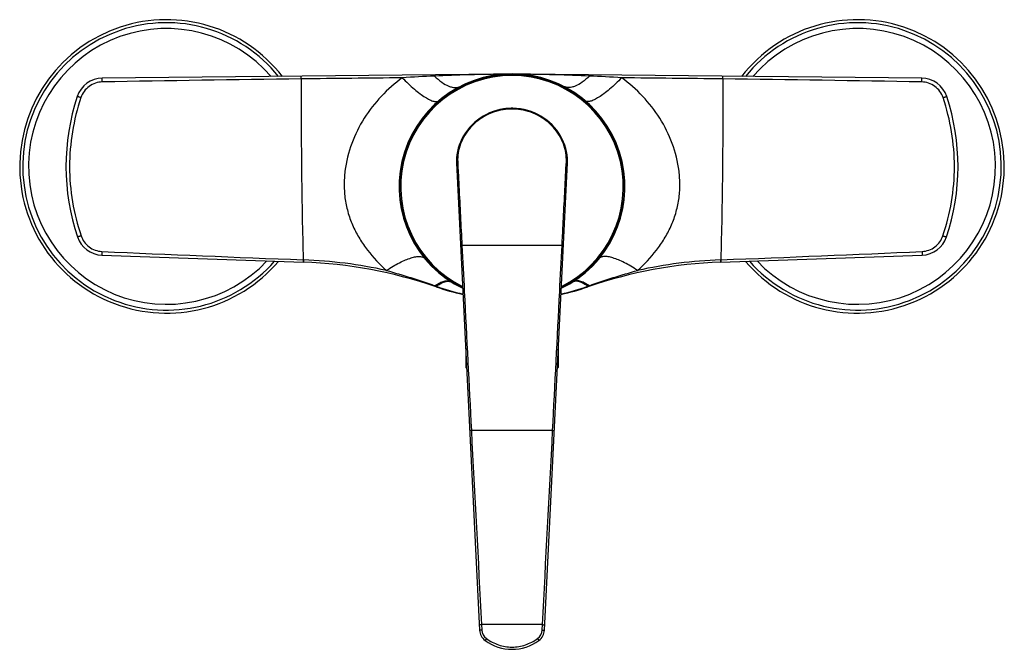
# Model space of a CAD drawing. Header units: millimetres. Extents: x 31 to 523, y 24 to 384.
# Tile 2 of 6: x 31 to 249, y 245 to 384. Entities that reach past the tile are written whole.
import ezdxf

# ---------------------------------------------------------------- set-up
doc = ezdxf.new("R2010")
doc.units = ezdxf.units.MM
doc.header["$LTSCALE"] = 32.67
doc.layers.get('0').update_dxf_attribs({"linetype": 'CONTINUOUS'})

msp = doc.modelspace()

# ---------------------------------------------------------------- linework, layer by layer
at = {"color": 7, "linetype": 'CONTINUOUS'}
for p, q in [((137.5, 372.43), (49, 371.54)), ((141.29, 372.45), (141.26, 372.45)), ((141.35, 372.45), (141.29, 372.45)), ((141.41, 372.45), (141.35, 372.45)), ((141.49, 372.44), (141.41, 372.45)), ((141.57, 372.44), (141.49, 372.44)), ((141.65, 372.44), (141.57, 372.44)), ((141.7, 372.43), (141.65, 372.44)), ((141.76, 372.43), (141.7, 372.43)), ((141.82, 372.43), (141.76, 372.43)), ((141.88, 372.43), (141.82, 372.43)), ((230.42, 371.54), (141.89, 372.43)), ((141.14, 364.79), (140.71, 364.83)), ((127.44, 352.78), (132.54, 249.29)), ((146.88, 249.29), (151.98, 352.78)), ((48.89, 332.35), (93.53, 330.79)), ((185.89, 330.79), (230.53, 332.35)), ((129.46, 311.71), (129.46, 307.5)), ((149.96, 311.71), (149.96, 307.5)), ((129.46, 307.5), (129.68, 307.28)), ((129.67, 307.5), (129.46, 307.5)), ((149.96, 307.5), (149.74, 307.28)), ((149.96, 307.5), (149.75, 307.5)), ((132.54, 249.29), (132.54, 249.29)), ((146.88, 249.29), (146.88, 249.29)), ((133.74, 247.03), (133.74, 247.03))]:
    msp.add_line(p, q, dxfattribs=at)
at = {"color": 9, "linetype": 'CONTINUOUS'}
for p, q in [((127.68, 353), (127.75, 351.58)), ((151.66, 351.58), (151.74, 353)), ((150.8, 334.52), (128.62, 334.52)), ((93.49, 331.31), (93.54, 331.31)), ((93.54, 331.31), (93.54, 331.23)), ((185.88, 331.31), (185.93, 331.31)), ((185.88, 331.31), (185.88, 331.23)), ((148.71, 293.52), (130.71, 293.52)), ((146.45, 250.52), (132.97, 250.52)), ((132.97, 250.52), (133.04, 249.33)), ((146.38, 249.33), (146.45, 250.52)), ((134.05, 247.44), (133.74, 247.03)), ((145.37, 247.44), (145.68, 247.03))]:
    msp.add_line(p, q, dxfattribs=at)
at = {"color": 7, "linetype": 'CONTINUOUS'}
for points in [[(138.28, 364.79), (137.84, 364.74), (137.05, 364.59), (136.27, 364.4), (135.51, 364.15), (134.76, 363.86), (134.04, 363.52), (133.35, 363.13), (132.68, 362.71), (132.04, 362.24), (131.44, 361.74), (130.87, 361.2), (130.33, 360.63), (129.84, 360.03), (129.39, 359.41), (128.98, 358.76), (128.61, 358.1), (128.3, 357.41), (128.03, 356.72), (127.81, 356.02), (127.64, 355.31), (127.51, 354.6), (127.44, 353.89), (127.42, 353.19), (127.44, 352.78)], [(138.74, 364.84), (138.34, 364.8), (138.28, 364.79)], [(140.71, 364.83), (140.32, 364.86), (139.92, 364.87), (139.53, 364.87), (139.13, 364.86), (138.74, 364.84)], [(151.98, 352.78), (151.99, 353.16), (151.98, 353.86), (151.91, 354.57), (151.79, 355.28), (151.62, 355.99), (151.4, 356.69), (151.13, 357.39), (150.82, 358.07), (150.46, 358.74), (150.05, 359.38), (149.6, 360.01), (149.11, 360.61), (148.58, 361.18), (148.01, 361.72), (147.4, 362.22), (146.77, 362.69), (146.1, 363.12), (145.4, 363.5), (144.68, 363.84), (143.94, 364.14), (143.18, 364.39), (142.4, 364.58), (141.61, 364.73), (141.14, 364.79)]]:
    msp.add_lwpolyline(points, dxfattribs=at)
for centre, radius, start, end in [((63.21, 352), 32.5, 37.8676, 319.6955), ((216.21, 352), 32.5, 220.3045, 142.1324), ((49.06, 365.64), 5.9, 90.5737, 161.7197), ((139.71, 347.5), 25, 295.872, 244.1284), ((139.71, 347.5), 24.89, 296.0102, 243.9902), ((137.37, 385.03), 12.6, 270.5738, 273.5666), ((142.05, 385.03), 12.6, 266.4335, 269.2606), ((230.36, 365.64), 5.9, 18.2803, 89.4263), ((90.36, 352), 49.4, 161.7197, 198.4318), ((189.06, 352), 49.4, 341.5682, 18.2803), ((49.09, 338.25), 5.9, 198.4317, 268), ((230.33, 338.25), 5.9, 272, 341.5683), ((90.02, 230.25), 100.6, 70.9181, 88.0001), ((135.19, 329.97), 6.62, 182.8205, 183.4191), ((144.23, 329.97), 6.62, 356.581, 357.1795), ((189.4, 230.25), 100.6, 91.9998, 109.0819), ((139.71, 373.9), 51.4, 250.9174, 257.8267), ((139.71, 373.9), 51.4, 282.1734, 289.0823), ((135.53, 249.44), 3, 182.8654, 233.3852), ((143.89, 249.43), 3, 306.665, 357.2195), ((139.71, 255.05), 10, 233.346, 306.6527)]:
    msp.add_arc(centre, radius, start, end, dxfattribs=at)
at = {"color": 9, "linetype": 'CONTINUOUS'}
for centre, radius, start, end in [((63.21, 352), 31.83, 38.7847, 318.7372), ((216.21, 352), 31.83, 221.2628, 141.2153), ((63.21, 352), 30.54, 40.7209, 316.7327), ((216.21, 352), 30.54, 223.2673, 139.2791), ((195.29, -8045.99), 8417.98, 90.695914, 90.995784), ((139.71, 347.5), 24.64, 296.3233, 243.6772), ((136.51, 46.39), 325.92, 92.4517, 93.7109), ((142.91, 46.4), 325.92, 86.2891, 87.5483), ((84.13, -8045.99), 8417.98, 89.004216, 89.304086), ((139.71, 351.96), 12.75, 83.6582, 96.3417), ((362.28, 7346.85), 7020.68, 267.441626, 267.805848), ((-82.86, 7346.85), 7020.68, 272.194152, 272.558374), ((89.53, 227.22), 104.17, 77.599, 87.7912), ((189.85, 227.53), 103.86, 92.1933, 102.4165), ((74.47, 191.97), 142.04, 70.0379, 70.1683), ((139.75, 371.23), 48.73, 249.8564, 257.1019), ((139.67, 371.23), 48.73, 282.8984, 290.1437), ((204.96, 191.95), 142.06, 109.8318, 109.9621), ((19379.87, 1284.14), 19274.63, 182.945997, 183.073993), ((-19100.44, 1284.14), 19274.62, 356.926007, 357.054003), ((135.56, 249.46), 2.52, 183.1104, 233.2748), ((143.86, 249.46), 2.52, 306.7252, 356.8896)]:
    msp.add_arc(centre, radius, start, end, dxfattribs=at)
for points, knots in [([(48.99, 370.72), (48.47, 370.71), (47.43, 370.53), (46.04, 369.79), (44.92, 368.67), (44.44, 367.73), (44.27, 367.24)], [0, 0, 0, 0, 0.249995, 0.500002, 0.750008, 1, 1, 1, 1]), ([(48.99, 370.72), (48.99, 370.82), (48.99, 370.98), (48.99, 371.18), (48.99, 371.3), (48.99, 371.4), (48.99, 371.47), (48.99, 371.51), (48.99, 371.53), (49, 371.54), (48.99, 371.54), (49, 371.54)], [0, 0, 0, 0, 0.388567, 0.561368, 0.711706, 0.834392, 0.925196, 0.95762, 0.980998, 0.995138, 1, 1, 1, 1]), ([(93.05, 371.37), (93.02, 364.32), (93.06, 350.97), (93.31, 337.62), (93.49, 331.32)], [0, 0, 0, 0, 0.527824, 1, 1, 1, 1]), ([(93.05, 371.37), (93.05, 371.45), (93.04, 371.57), (93.04, 371.72), (93.04, 371.81), (93.04, 371.88), (93.04, 371.93), (93.04, 371.96), (93.04, 371.97), (93.04, 371.98), (93.04, 371.99), (93.04, 371.99)], [0, 0, 0, 0, 0.403764, 0.576438, 0.723854, 0.842417, 0.929233, 0.960044, 0.982188, 0.995531, 1, 1, 1, 1]), ([(115.41, 371.63), (113.76, 370.41), (110.64, 367.68), (106.8, 362.77), (104.02, 357.14), (102.73, 352.02), (102.48, 347.82), (102.71, 344.67), (103.39, 341.59), (104.49, 338.67), (105.94, 335.94), (108.28, 332.58), (110.4, 330.34), (111.9, 328.96)], [0, 0, 0, 0, 0.124066, 0.248484, 0.373869, 0.500389, 0.563995, 0.627486, 0.690608, 0.753191, 0.815234, 0.876905, 1, 1, 1, 1]), ([(115.41, 371.63), (116.27, 370.75), (117.55, 369.53), (119.28, 368.13), (120.42, 367.34), (121.43, 366.76), (122.19, 366.45), (122.71, 366.35), (123.03, 366.34), (123.3, 366.4), (123.45, 366.49), (123.51, 366.54)], [0, 0, 0, 0, 0.370331, 0.531595, 0.67192, 0.788607, 0.880301, 0.917071, 0.948415, 0.975444, 1, 1, 1, 1]), ([(137.5, 372.43), (136.88, 372.42), (135.63, 372.4), (133.15, 372.36), (128.79, 372.25), (125.05, 372.12), (122.56, 372.02)], [0, 0, 0, 0, 0.124611, 0.249635, 0.499726, 1, 1, 1, 1]), ([(122.56, 372.02), (122.56, 372.05), (122.56, 372.11), (122.56, 372.17), (122.56, 372.21), (122.56, 372.24), (122.56, 372.26), (122.56, 372.27), (122.56, 372.28), (122.56, 372.28)], [0, 0, 0, 0, 0.42455, 0.596802, 0.740064, 0.852953, 0.934377, 0.98355, 1, 1, 1, 1]), ([(122.56, 372.02), (123.07, 371.52), (124.05, 370.67), (125.39, 369.88), (126.4, 369.55), (127.07, 369.45), (127.69, 369.5), (128.07, 369.63), (128.24, 369.72)], [0, 0, 0, 0, 0.326957, 0.598685, 0.714081, 0.817346, 0.91126, 1, 1, 1, 1]), ([(156.86, 372.02), (154.37, 372.12), (150.63, 372.25), (146.27, 372.36), (143.79, 372.4), (142.54, 372.42), (141.92, 372.43)], [0, 0, 0, 0, 0.50027, 0.750359, 0.875382, 1, 1, 1, 1]), ([(156.86, 372.02), (156.35, 371.52), (155.37, 370.67), (154.03, 369.88), (153.02, 369.55), (152.35, 369.45), (151.73, 369.5), (151.35, 369.63), (151.18, 369.72)], [0, 0, 0, 0, 0.326957, 0.598685, 0.714081, 0.817346, 0.91126, 1, 1, 1, 1]), ([(164.01, 371.63), (163.15, 370.75), (161.87, 369.53), (160.14, 368.13), (159, 367.34), (157.99, 366.76), (157.23, 366.45), (156.71, 366.35), (156.39, 366.34), (156.12, 366.4), (155.97, 366.49), (155.91, 366.54)], [0, 0, 0, 0, 0.370331, 0.531595, 0.67192, 0.788607, 0.880301, 0.917071, 0.948415, 0.975444, 1, 1, 1, 1]), ([(156.86, 372.02), (156.86, 372.05), (156.86, 372.11), (156.86, 372.17), (156.86, 372.21), (156.86, 372.24), (156.86, 372.26), (156.86, 372.27), (156.86, 372.28), (156.86, 372.28)], [0, 0, 0, 0, 0.42455, 0.596802, 0.740064, 0.852953, 0.934377, 0.98355, 1, 1, 1, 1]), ([(167.52, 328.96), (169.02, 330.34), (171.14, 332.58), (173.48, 335.94), (174.93, 338.67), (176.03, 341.59), (176.71, 344.67), (176.94, 347.82), (176.69, 352.02), (175.4, 357.14), (172.62, 362.77), (168.78, 367.68), (165.66, 370.41), (164.01, 371.63)], [0, 0, 0, 0, 0.123095, 0.184766, 0.246809, 0.309392, 0.372514, 0.436005, 0.499611, 0.626131, 0.751516, 0.875934, 1, 1, 1, 1]), ([(186.37, 371.37), (186.4, 364.32), (186.36, 350.97), (186.11, 337.62), (185.93, 331.32)], [0, 0, 0, 0, 0.527824, 1, 1, 1, 1]), ([(186.37, 371.37), (186.37, 371.45), (186.38, 371.57), (186.38, 371.72), (186.38, 371.81), (186.38, 371.88), (186.38, 371.93), (186.38, 371.96), (186.38, 371.97), (186.38, 371.98), (186.38, 371.99), (186.38, 371.99)], [0, 0, 0, 0, 0.403764, 0.576438, 0.723854, 0.842417, 0.929233, 0.960044, 0.982188, 0.995531, 1, 1, 1, 1]), ([(230.43, 370.72), (230.43, 370.82), (230.43, 370.98), (230.43, 371.18), (230.43, 371.3), (230.43, 371.4), (230.43, 371.47), (230.43, 371.51), (230.43, 371.53), (230.42, 371.54), (230.42, 371.54), (230.42, 371.54)], [0, 0, 0, 0, 0.388563, 0.561364, 0.711703, 0.83439, 0.925195, 0.957619, 0.980997, 0.995138, 1, 1, 1, 1]), ([(235.15, 367.24), (234.98, 367.73), (234.5, 368.67), (233.38, 369.79), (231.99, 370.53), (230.94, 370.71), (230.43, 370.72)], [0, 0, 0, 0, 0.249992, 0.499998, 0.750005, 1, 1, 1, 1]), ([(44.27, 367.24), (43.44, 364.78), (42.18, 359.72), (41.54, 351.94), (42.19, 344.15), (43.46, 339.09), (44.3, 336.64)], [0, 0, 0, 0, 0.250004, 0.500001, 0.749998, 1, 1, 1, 1]), ([(44.27, 367.24), (44.17, 367.28), (44.01, 367.33), (43.82, 367.39), (43.7, 367.43), (43.6, 367.46), (43.53, 367.48), (43.49, 367.49), (43.47, 367.49), (43.46, 367.49), (43.45, 367.5), (43.45, 367.49)], [0, 0, 0, 0, 0.386105, 0.558856, 0.709588, 0.832878, 0.924293, 0.956979, 0.980575, 0.994897, 1, 1, 1, 1]), ([(235.12, 336.64), (235.95, 339.09), (237.23, 344.15), (237.88, 351.94), (237.23, 359.72), (235.98, 364.78), (235.15, 367.24)], [0, 0, 0, 0, 0.250001, 0.499998, 0.749996, 1, 1, 1, 1]), ([(235.15, 367.24), (235.25, 367.28), (235.41, 367.33), (235.6, 367.39), (235.72, 367.43), (235.82, 367.46), (235.89, 367.48), (235.93, 367.49), (235.95, 367.49), (235.96, 367.49), (235.97, 367.5), (235.97, 367.49)], [0, 0, 0, 0, 0.386108, 0.558859, 0.709591, 0.83288, 0.924294, 0.95698, 0.980575, 0.994897, 1, 1, 1, 1]), ([(138.3, 364.63), (137.56, 364.55), (136.09, 364.24), (134.01, 363.4), (132.13, 362.19), (130.51, 360.68), (129.2, 358.94), (128.26, 357.02), (127.73, 355.02), (127.65, 353.67), (127.68, 353)], [0, 0, 0, 0, 0.129776, 0.259313, 0.388296, 0.516216, 0.642257, 0.765386, 0.884691, 1, 1, 1, 1]), ([(138.3, 364.63), (138.3, 364.65), (138.29, 364.69), (138.29, 364.74), (138.28, 364.77), (138.28, 364.78), (138.28, 364.79), (138.28, 364.79), (138.28, 364.79)], [0, 0, 0, 0, 0.421355, 0.73805, 0.851436, 0.933302, 0.98294, 1, 1, 1, 1]), ([(141.12, 364.63), (141.12, 364.65), (141.13, 364.69), (141.13, 364.74), (141.14, 364.77), (141.14, 364.78), (141.14, 364.79), (141.14, 364.79), (141.14, 364.79)], [0, 0, 0, 0, 0.421353, 0.738051, 0.851437, 0.933305, 0.982942, 1, 1, 1, 1]), ([(151.74, 353), (151.77, 353.67), (151.69, 355.02), (151.16, 357.02), (150.22, 358.94), (148.91, 360.68), (147.29, 362.19), (145.41, 363.4), (143.33, 364.24), (141.86, 364.55), (141.12, 364.63)], [0, 0, 0, 0, 0.11531, 0.234617, 0.357746, 0.483786, 0.611705, 0.740688, 0.870225, 1, 1, 1, 1]), ([(127.68, 353), (127.65, 352.99), (127.54, 352.95), (127.43, 352.86), (127.44, 352.78)], [0, 0, 0, 0, 0.329635, 1, 1, 1, 1]), ([(127.75, 351.58), (127.82, 350.23), (128.12, 344.54), (128.4, 338.85), (128.62, 334.52)], [0, 0, 0, 0, 0.238197, 1, 1, 1, 1]), ([(150.8, 334.52), (150.87, 335.99), (151.16, 341.68), (151.45, 347.37), (151.66, 351.58)], [0, 0, 0, 0, 0.258895, 1, 1, 1, 1]), ([(151.74, 353), (151.77, 352.99), (151.88, 352.95), (151.99, 352.86), (151.98, 352.78)], [0, 0, 0, 0, 0.329635, 1, 1, 1, 1]), ([(44.3, 336.64), (44.2, 336.6), (44.05, 336.55), (43.86, 336.49), (43.74, 336.45), (43.64, 336.42), (43.57, 336.4), (43.53, 336.39), (43.51, 336.38), (43.5, 336.38), (43.49, 336.38), (43.49, 336.38)], [0, 0, 0, 0, 0.387008, 0.559795, 0.710405, 0.833492, 0.924695, 0.957286, 0.980797, 0.995037, 1, 1, 1, 1]), ([(44.3, 336.64), (44.46, 336.15), (44.94, 335.24), (46.02, 334.13), (47.38, 333.39), (48.39, 333.19), (48.9, 333.17)], [0, 0, 0, 0, 0.249999, 0.500011, 0.750017, 1, 1, 1, 1]), ([(230.52, 333.17), (231.03, 333.19), (232.04, 333.39), (233.4, 334.13), (234.48, 335.24), (234.96, 336.15), (235.12, 336.64)], [0, 0, 0, 0, 0.249983, 0.49999, 0.750002, 1, 1, 1, 1]), ([(235.12, 336.64), (235.22, 336.6), (235.37, 336.55), (235.56, 336.49), (235.68, 336.45), (235.78, 336.42), (235.85, 336.4), (235.89, 336.39), (235.91, 336.38), (235.92, 336.38), (235.93, 336.38), (235.93, 336.38)], [0, 0, 0, 0, 0.387006, 0.559793, 0.710403, 0.833491, 0.924695, 0.957285, 0.980796, 0.995037, 1, 1, 1, 1]), ([(128.62, 334.52), (128.58, 334.52), (128.51, 334.51), (128.43, 334.51), (128.38, 334.5), (128.36, 334.5), (128.35, 334.49), (128.34, 334.49), (128.34, 334.49)], [0, 0, 0, 0, 0.408364, 0.726522, 0.843107, 0.928226, 0.98051, 1, 1, 1, 1]), ([(128.62, 334.52), (128.8, 331.11), (129.5, 317.44), (130.19, 303.77), (130.71, 293.52)], [0, 0, 0, 0, 0.249966, 1, 1, 1, 1]), ([(148.71, 293.52), (149.23, 303.77), (149.92, 317.44), (150.62, 331.11), (150.8, 334.52)], [0, 0, 0, 0, 0.750034, 1, 1, 1, 1]), ([(150.8, 334.52), (150.84, 334.52), (150.9, 334.51), (150.99, 334.51), (151.03, 334.5), (151.06, 334.5), (151.07, 334.49), (151.08, 334.49), (151.08, 334.49)], [0, 0, 0, 0, 0.408361, 0.726518, 0.843104, 0.928223, 0.980508, 1, 1, 1, 1]), ([(48.9, 333.17), (48.9, 333.06), (48.89, 332.91), (48.89, 332.71), (48.88, 332.59), (48.88, 332.49), (48.88, 332.43), (48.88, 332.39), (48.88, 332.37), (48.88, 332.36), (48.88, 332.35), (48.89, 332.35)], [0, 0, 0, 0, 0.389284, 0.562044, 0.712198, 0.834647, 0.925235, 0.957581, 0.98091, 0.995044, 1, 1, 1, 1]), ([(111.9, 328.96), (112.39, 329.28), (113.35, 329.89), (114.76, 330.67), (116.09, 331.29), (117.29, 331.74), (118.34, 332.01), (119.23, 332.09), (119.95, 331.97), (120.32, 331.72), (120.44, 331.58)], [0, 0, 0, 0, 0.187549, 0.361493, 0.518457, 0.655699, 0.771388, 0.865115, 0.939014, 1, 1, 1, 1]), ([(167.52, 328.96), (167.03, 329.28), (166.07, 329.89), (164.66, 330.67), (163.33, 331.29), (162.13, 331.74), (161.07, 332.01), (160.19, 332.09), (159.47, 331.97), (159.1, 331.72), (158.98, 331.58)], [0, 0, 0, 0, 0.187548, 0.361492, 0.518455, 0.655698, 0.771387, 0.865114, 0.939014, 1, 1, 1, 1]), ([(230.52, 333.17), (230.52, 333.06), (230.53, 332.91), (230.53, 332.71), (230.54, 332.59), (230.54, 332.49), (230.54, 332.43), (230.54, 332.39), (230.54, 332.37), (230.53, 332.36), (230.54, 332.35), (230.53, 332.35)], [0, 0, 0, 0, 0.38929, 0.56205, 0.712204, 0.834651, 0.925239, 0.957583, 0.980911, 0.995045, 1, 1, 1, 1]), ([(93.49, 331.32), (93.49, 331.24), (93.49, 331.14), (93.48, 331.02), (93.48, 330.94), (93.48, 330.88), (93.48, 330.84), (93.48, 330.81), (93.48, 330.8), (93.48, 330.8), (93.48, 330.79), (93.48, 330.79)], [0, 0, 0, 0, 0.409783, 0.58235, 0.728563, 0.845469, 0.930706, 0.960885, 0.982555, 0.995609, 1, 1, 1, 1]), ([(93.54, 331.23), (93.54, 331.17), (93.54, 331.08), (93.53, 330.98), (93.53, 330.91), (93.53, 330.86), (93.53, 330.83), (93.53, 330.81), (93.53, 330.8), (93.53, 330.79), (93.53, 330.79)], [0, 0, 0, 0, 0.414761, 0.587229, 0.732449, 0.847994, 0.931937, 0.9616, 0.982881, 1, 1, 1, 1]), ([(185.88, 331.23), (185.88, 331.17), (185.88, 331.08), (185.89, 330.98), (185.89, 330.91), (185.89, 330.86), (185.89, 330.83), (185.89, 330.81), (185.89, 330.8), (185.89, 330.79), (185.89, 330.79)], [0, 0, 0, 0, 0.414761, 0.587229, 0.732449, 0.847994, 0.931937, 0.9616, 0.982881, 1, 1, 1, 1]), ([(185.93, 331.32), (185.93, 331.24), (185.93, 331.14), (185.94, 331.02), (185.94, 330.94), (185.94, 330.88), (185.94, 330.84), (185.94, 330.81), (185.94, 330.8), (185.94, 330.8), (185.94, 330.79), (185.94, 330.79)], [0, 0, 0, 0, 0.409783, 0.58235, 0.728563, 0.845469, 0.930706, 0.960885, 0.982555, 0.995609, 1, 1, 1, 1]), ([(111.9, 328.96), (113.71, 328.46), (117.32, 327.41), (120.89, 326.22), (122.66, 325.59)], [0, 0, 0, 0, 0.500001, 1, 1, 1, 1]), ([(156.76, 325.59), (158.53, 326.22), (162.1, 327.41), (165.71, 328.46), (167.52, 328.96)], [0, 0, 0, 0, 0.499999, 1, 1, 1, 1]), ([(122.66, 325.59), (122.65, 325.56), (122.64, 325.52), (122.62, 325.48), (122.61, 325.45), (122.61, 325.44), (122.6, 325.43), (122.6, 325.43), (122.6, 325.43)], [0, 0, 0, 0, 0.429425, 0.743748, 0.855282, 0.935442, 0.983758, 1, 1, 1, 1]), ([(122.66, 325.59), (123.01, 325.83), (123.66, 326.23), (124.63, 326.63), (125.38, 326.73), (125.88, 326.64), (126.09, 326.54), (126.19, 326.48)], [0, 0, 0, 0, 0.331751, 0.602779, 0.818656, 0.91182, 1, 1, 1, 1]), ([(122.96, 325.48), (122.96, 325.45), (122.94, 325.42), (122.93, 325.37), (122.92, 325.35), (122.91, 325.33), (122.91, 325.33), (122.91, 325.32), (122.91, 325.32)], [0, 0, 0, 0, 0.429461, 0.743596, 0.855036, 0.935143, 0.983486, 1, 1, 1, 1]), ([(122.96, 325.48), (123.23, 325.66), (123.73, 325.99), (124.65, 326.43), (125.37, 326.61), (125.79, 326.56)], [0, 0, 0, 0, 0.313566, 0.583628, 1, 1, 1, 1]), ([(125.79, 326.56), (125.85, 326.55), (126.05, 326.52), (126.24, 326.44), (126.37, 326.36)], [0, 0, 0, 0, 0.261006, 1, 1, 1, 1]), ([(153.63, 326.56), (153.57, 326.55), (153.37, 326.52), (153.18, 326.44), (153.05, 326.36)], [0, 0, 0, 0, 0.261007, 1, 1, 1, 1]), ([(156.76, 325.59), (156.41, 325.83), (155.76, 326.23), (154.79, 326.63), (154.04, 326.73), (153.54, 326.64), (153.33, 326.54), (153.23, 326.48)], [0, 0, 0, 0, 0.331751, 0.602778, 0.818655, 0.91182, 1, 1, 1, 1]), ([(156.46, 325.48), (156.19, 325.66), (155.69, 325.99), (154.77, 326.43), (154.05, 326.61), (153.63, 326.56)], [0, 0, 0, 0, 0.313568, 0.58363, 1, 1, 1, 1]), ([(156.46, 325.48), (156.46, 325.45), (156.48, 325.42), (156.49, 325.37), (156.5, 325.35), (156.51, 325.33), (156.51, 325.33), (156.51, 325.32), (156.51, 325.32)], [0, 0, 0, 0, 0.429461, 0.743596, 0.855036, 0.935143, 0.983486, 1, 1, 1, 1]), ([(156.76, 325.59), (156.77, 325.56), (156.78, 325.52), (156.8, 325.48), (156.81, 325.45), (156.81, 325.44), (156.82, 325.43), (156.82, 325.43), (156.82, 325.43)], [0, 0, 0, 0, 0.429425, 0.743748, 0.855282, 0.935442, 0.983758, 1, 1, 1, 1]), ([(130.71, 293.52), (130.66, 293.52), (130.6, 293.52), (130.51, 293.51), (130.46, 293.51), (130.42, 293.5), (130.38, 293.5), (130.37, 293.49), (130.36, 293.49), (130.36, 293.49)], [0, 0, 0, 0, 0.401214, 0.574131, 0.721658, 0.840499, 0.927606, 0.981049, 1, 1, 1, 1]), ([(148.71, 293.52), (148.76, 293.52), (148.82, 293.52), (148.91, 293.51), (148.96, 293.51), (149, 293.5), (149.03, 293.5), (149.05, 293.49), (149.06, 293.49), (149.06, 293.49)], [0, 0, 0, 0, 0.401215, 0.574132, 0.721658, 0.840499, 0.927607, 0.981049, 1, 1, 1, 1]), ([(132.97, 250.52), (132.91, 250.52), (132.82, 250.51), (132.7, 250.51), (132.63, 250.5), (132.57, 250.5), (132.52, 250.49), (132.5, 250.49), (132.48, 250.49), (132.48, 250.48)], [0, 0, 0, 0, 0.38257, 0.555309, 0.706538, 0.83062, 0.923015, 0.979973, 1, 1, 1, 1]), ([(133.04, 249.33), (132.97, 249.32), (132.88, 249.32), (132.76, 249.31), (132.69, 249.31), (132.63, 249.3), (132.58, 249.3), (132.56, 249.29), (132.54, 249.29), (132.54, 249.29)], [0, 0, 0, 0, 0.381859, 0.554619, 0.706004, 0.830298, 0.922895, 0.97998, 1, 1, 1, 1]), ([(146.38, 249.33), (146.45, 249.32), (146.54, 249.32), (146.66, 249.31), (146.73, 249.31), (146.79, 249.3), (146.84, 249.3), (146.86, 249.29), (146.88, 249.29), (146.88, 249.29)], [0, 0, 0, 0, 0.381858, 0.554618, 0.706003, 0.830298, 0.922895, 0.97998, 1, 1, 1, 1]), ([(146.45, 250.52), (146.51, 250.52), (146.6, 250.51), (146.72, 250.51), (146.79, 250.5), (146.85, 250.5), (146.9, 250.49), (146.92, 250.49), (146.94, 250.49), (146.94, 250.48)], [0, 0, 0, 0, 0.382571, 0.55531, 0.706539, 0.830621, 0.923016, 0.979974, 1, 1, 1, 1]), ([(134.05, 247.44), (134.86, 246.84), (136.68, 245.88), (139.71, 245.39), (142.74, 245.88), (144.56, 246.84), (145.37, 247.44)], [0, 0, 0, 0, 0.25002, 0.5, 0.749981, 1, 1, 1, 1])]:
    msp.add_open_spline(points, degree=3, knots=knots, dxfattribs=at)
for points in [[(115.41, 371.63), (107.96, 371.55), (100.5, 371.46), (93.05, 371.37)], [(186.37, 371.37), (178.92, 371.46), (171.46, 371.55), (164.01, 371.63)]]:
    msp.add_open_spline(points, degree=3, dxfattribs=at)

doc.saveas('drawing.dxf')
